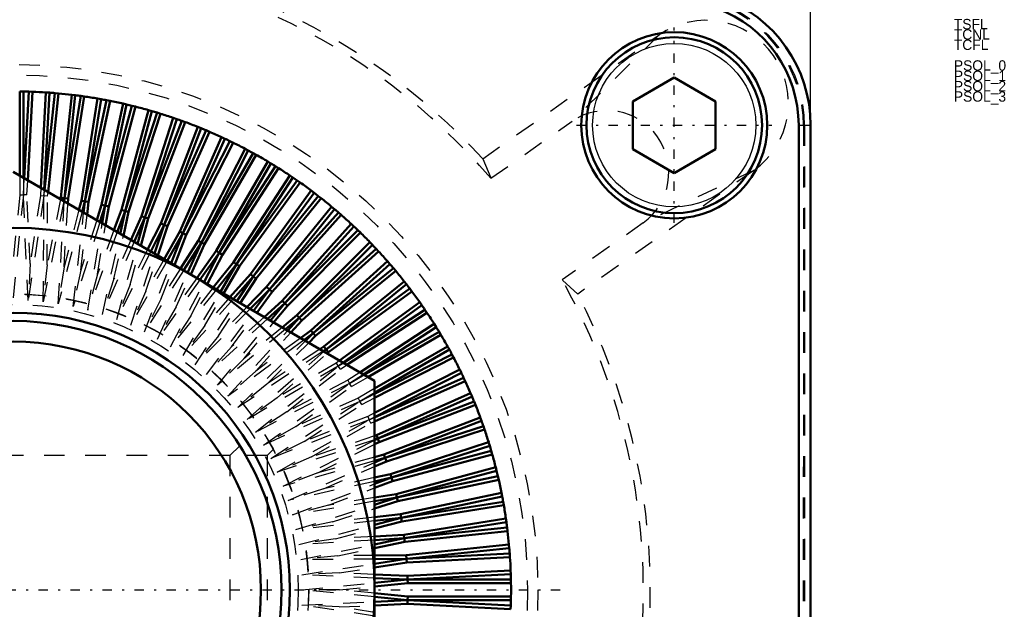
# Model space of a CAD drawing. Header units: millimetres. Extents: x -2 to 1116, y 0 to 312.
# Tile 12 of 13: x 1068 to 1116, y 237 to 265. Entities that reach past the tile are written whole.
import ezdxf

# ---------------------------------------------------------------- set-up
doc = ezdxf.new("R2010")
doc.units = ezdxf.units.MM
doc.linetypes.add('Center', pattern=[1.5, 0.45, -0.5, 0.05, -0.5])
doc.linetypes.add('Dashed', pattern=[2, 1, -1])
for name, color, linetype, lineweight in [('am_0', 7, 'Continuous', 50), ('am_12', 3, 'Continuous', 25), ('am_3', 6, 'Dashed', 25), ('am_6', 2, 'Continuous', 35), ('am_7', 7, 'Center', 25), ('am_8', 3, 'Continuous', 25)]:
    doc.layers.add(name, color=color, linetype=linetype, lineweight=lineweight)
doc.dimstyles.new('ISO-25', dxfattribs={"dimtxt": 2.5, "dimasz": 2.5, "dimexe": 1.25, "dimexo": 0.625, "dimtad": 1, "dimtxsty": 'Standard', "dimcen": 2.5, "dimadec": 0, "dimazin": 0, "dimtfac": 1, "dimtmove": 0, "dimatfit": 3, "dimfxl": 1, "dimarcsym": 0})

# ---------------------------------------------------------------- blocks, each defined once
blk = doc.blocks.new('5_ID1012G5A406100000L5000T_0_in_ID10K_12_G4A_40_610_0000L50_0__1000')
at = {"layer": 'am_3'}
for p, q in [((1055.57, 243.97), (1055.286, 244.254)), ((1057.37, 243.97), (1055.57, 243.97)), ((1055.57, 243.97), (1055.57, 230.97)), ((1080.17, 243.97), (1078.37, 243.97)), ((1080.454, 244.254), (1080.17, 243.97)), ((1080.17, 243.97), (1080.17, 230.97)), ((1053.571, 237.615), (1053.572, 237.217)), ((1055.283, 230.683), (1055.57, 230.97)), ((1055.57, 230.97), (1057.37, 230.97)), ((1078.37, 230.97), (1080.17, 230.97)), ((1080.17, 230.97), (1080.455, 230.685))]:
    blk.add_line(p, q, dxfattribs=at)
for points in [[(1055.283, 244.257), (1055.269, 244.231), (1055.202, 244.105), (1055.085, 243.876), (1054.925, 243.547), (1054.731, 243.115), (1054.731, 243.114)], [(1055.252, 230.74), (1055.253, 230.738), (1055.283, 230.683), (1055.283, 230.683)]]:
    blk.add_lwpolyline(points, dxfattribs=at)
for radius in [14.3, 13.8]:
    blk.add_circle((1067.87, 237.47), radius, dxfattribs=at)
at = {"layer": 'am_6'}
for tag, p, flags in [('NB', (1087.17, 251.77), 8), ('NN', (1087.17, 251.27), 8), ('NT', (1087.17, 250.77), 8), ('NBSYN', (1087.17, 250.27), 8), ('LINA', (1087.17, 249.77), 8), ('CATALOG', (1087.17, 249.27), 8), ('MODEL', (1087.17, 248.77), 8), ('IV', (1087.17, 248.27), 8), ('MAST', (1087.17, 247.77), 8), ('GR', (1087.17, 247.27), 8), ('STROKE', (1087.17, 246.77), 8), ('POS', (1087.17, 246.27), 8), ('FC', (1087.17, 245.77), 8), ('RC', (1087.17, 245.27), 8), ('POORC', (1087.17, 244.77), 8), ('PF', (1087.17, 244.27), 8), ('LS', (1087.17, 243.77), 8), ('IL', (1087.17, 243.27), 8), ('OPTION', (1087.17, 242.77), 8), ('CL', (1087.17, 242.27), 8), ('TEXT', (1087.17, 241.77), 8), ('PSOL_0', (1087.17, 240.77), 9), ('PSOL_1', (1087.17, 240.27), 9), ('PSOL_2', (1087.17, 239.77), 9), ('PSOL_3', (1087.17, 239.27), 9)]:
    blk.add_attdef(tag, p, '', height=0.5, dxfattribs=dict(at, flags=flags))
blk = doc.blocks.new('6_ID1012G5A406100000L5000T_0_in_ID10K_12_G4A_40_610_0000L50_0__1000')
at = {"layer": 'am_0'}
for p, q in [((1097.87, 261.085), (1099.87, 262.239)), ((1099.87, 262.239), (1101.87, 261.085)), ((1068.37, 261.565), (1068.194, 261.568)), ((1068.194, 261.568), (1068.194, 257.49)), ((1068.37, 261.565), (1068.37, 257.389)), ((1068.412, 257.364), (1068.632, 261.558)), ((1068.583, 257.265), (1068.808, 261.552)), ((1068.808, 261.552), (1068.632, 261.558)), ((1069.454, 261.518), (1069.213, 256.902)), ((1069.63, 261.506), (1069.384, 256.803)), ((1069.398, 256.795), (1069.891, 261.485)), ((1069.63, 261.506), (1069.454, 261.518)), ((1069.566, 256.698), (1070.067, 261.47)), ((1070.067, 261.47), (1069.891, 261.485)), ((1070.711, 261.402), (1070.189, 256.434)), ((1070.886, 261.381), (1070.363, 256.407)), ((1070.363, 256.407), (1071.145, 261.346)), ((1070.539, 256.388), (1071.32, 261.322)), ((1070.886, 261.381), (1070.711, 261.402)), ((1071.32, 261.322), (1071.145, 261.346)), ((1071.959, 261.221), (1071.178, 256.287)), ((1072.133, 261.19), (1071.351, 256.251)), ((1071.351, 256.251), (1072.391, 261.142)), ((1072.133, 261.19), (1071.959, 261.221)), ((1072.564, 261.109), (1072.391, 261.142)), ((1071.525, 256.223), (1072.564, 261.109)), ((1073.197, 260.974), (1072.158, 256.088)), ((1073.369, 260.934), (1072.329, 256.043)), ((1072.329, 256.043), (1073.623, 260.873)), ((1072.502, 256.006), (1073.794, 260.83)), ((1074.42, 260.663), (1073.127, 255.838)), ((1073.369, 260.934), (1073.197, 260.974)), ((1073.794, 260.83), (1073.623, 260.873)), ((1074.589, 260.614), (1074.42, 260.663)), ((1097.87, 258.775), (1097.87, 261.085)), ((1101.87, 261.085), (1101.87, 258.775)), ((1074.589, 260.614), (1073.295, 255.784)), ((1073.295, 255.784), (1074.84, 260.54)), ((1073.465, 255.738), (1075.009, 260.488)), ((1075.624, 260.288), (1074.081, 255.538)), ((1075.791, 260.231), (1074.246, 255.475)), ((1075.009, 260.488), (1074.84, 260.54)), ((1075.791, 260.231), (1075.624, 260.288)), ((1074.246, 255.475), (1076.038, 260.144)), ((1074.414, 255.42), (1076.204, 260.083)), ((1076.808, 259.851), (1075.018, 255.188)), ((1076.972, 259.785), (1075.18, 255.117)), ((1075.18, 255.117), (1077.213, 259.685)), ((1076.204, 260.083), (1076.038, 260.144)), ((1076.972, 259.785), (1076.808, 259.851)), ((1077.376, 259.616), (1077.213, 259.685)), ((1105.89, 259.93), (1105.89, 162.97)), ((1106.47, 259.93), (1106.47, 162.97)), ((1075.344, 255.053), (1077.376, 259.616)), ((1077.967, 259.353), (1075.936, 254.79)), ((1078.127, 259.278), (1076.093, 254.71)), ((1078.127, 259.278), (1077.967, 259.353)), ((1076.093, 254.71), (1078.363, 259.166)), ((1076.254, 254.638), (1078.522, 259.088)), ((1079.099, 258.794), (1076.831, 254.344)), ((1078.522, 259.088), (1078.363, 259.166)), ((1079.254, 258.712), (1079.099, 258.794)), ((1099.87, 257.621), (1097.87, 258.775)), ((1101.87, 258.775), (1099.87, 257.621)), ((1079.254, 258.712), (1076.984, 254.256)), ((1076.984, 254.256), (1079.484, 258.587)), ((1077.141, 254.175), (1079.639, 258.501)), ((1079.639, 258.501), (1079.484, 258.587)), ((1080.199, 258.177), (1077.702, 253.852)), ((1080.35, 258.087), (1077.85, 253.756)), ((1077.85, 253.756), (1080.574, 257.95)), ((1078.003, 253.667), (1080.723, 257.856)), ((1080.35, 258.087), (1080.199, 258.177)), ((1080.723, 257.856), (1080.574, 257.95)), ((1067.87, 257.677), (1085.37, 247.574)), ((1081.266, 257.504), (1078.546, 253.315)), ((1081.412, 257.405), (1078.689, 253.211)), ((1081.412, 257.405), (1081.266, 257.504)), ((1078.689, 253.211), (1081.628, 257.257)), ((1078.837, 253.115), (1081.772, 257.156)), ((1081.772, 257.156), (1081.628, 257.257)), ((1070.189, 256.434), (1070.171, 256.349)), ((1070.189, 256.434), (1070.363, 256.407)), ((1070.363, 256.407), (1070.332, 256.256)), ((1070.353, 256.243), (1070.363, 256.407)), ((1070.539, 256.388), (1070.363, 256.407)), ((1070.524, 256.145), (1070.539, 256.388)), ((1082.296, 256.775), (1079.36, 252.734)), ((1082.437, 256.669), (1079.498, 252.624)), ((1079.498, 252.624), (1082.645, 256.51)), ((1079.64, 252.519), (1082.784, 256.401)), ((1082.437, 256.669), (1082.296, 256.775)), ((1082.784, 256.401), (1082.645, 256.51)), ((1071.178, 256.287), (1071.06, 255.835)), ((1071.178, 256.287), (1071.351, 256.251)), ((1071.351, 256.251), (1071.219, 255.744)), ((1071.289, 255.703), (1071.351, 256.251)), ((1071.525, 256.223), (1071.351, 256.251)), ((1071.456, 255.607), (1071.525, 256.223)), ((1072.158, 256.088), (1071.92, 255.339)), ((1072.329, 256.043), (1072.077, 255.248)), ((1072.158, 256.088), (1072.329, 256.043)), ((1072.187, 255.185), (1072.329, 256.043)), ((1072.502, 256.006), (1072.329, 256.043)), ((1072.35, 255.091), (1072.502, 256.006)), ((1083.287, 255.994), (1080.143, 252.112)), ((1083.422, 255.881), (1080.275, 251.994)), ((1083.422, 255.881), (1083.287, 255.994)), ((1073.127, 255.838), (1072.757, 254.856)), ((1073.295, 255.784), (1072.912, 254.766)), ((1073.053, 254.685), (1073.295, 255.784)), ((1073.127, 255.838), (1073.295, 255.784)), ((1073.213, 254.592), (1073.465, 255.738)), ((1073.465, 255.738), (1073.295, 255.784)), ((1074.081, 255.538), (1073.576, 254.383)), ((1074.246, 255.475), (1073.73, 254.294)), ((1073.895, 254.199), (1074.246, 255.475)), ((1074.052, 254.108), (1074.414, 255.42)), ((1074.081, 255.538), (1074.246, 255.475)), ((1074.414, 255.42), (1074.246, 255.475)), ((1080.275, 251.994), (1083.621, 255.71)), ((1080.412, 251.883), (1083.754, 255.595)), ((1083.754, 255.595), (1083.621, 255.71)), ((1075.018, 255.188), (1074.382, 253.918)), ((1075.18, 255.117), (1074.535, 253.829)), ((1074.717, 253.724), (1075.18, 255.117)), ((1074.872, 253.634), (1075.344, 255.053)), ((1075.018, 255.188), (1075.18, 255.117)), ((1075.344, 255.053), (1075.18, 255.117)), ((1084.235, 255.162), (1080.893, 251.45)), ((1084.364, 255.041), (1081.018, 251.325)), ((1084.364, 255.041), (1084.235, 255.162)), ((1075.936, 254.79), (1075.179, 253.458)), ((1076.093, 254.71), (1075.331, 253.369)), ((1075.524, 253.258), (1076.093, 254.71)), ((1075.679, 253.169), (1076.254, 254.638)), ((1075.936, 254.79), (1076.093, 254.71)), ((1076.254, 254.638), (1076.093, 254.71)), ((1081.018, 251.325), (1084.554, 254.861)), ((1081.149, 251.207), (1084.681, 254.739)), ((1084.681, 254.739), (1084.554, 254.861)), ((1076.831, 254.344), (1075.971, 253)), ((1076.984, 254.256), (1076.119, 252.904)), ((1076.321, 252.794), (1076.984, 254.256)), ((1076.476, 252.709), (1077.141, 254.175)), ((1076.831, 254.344), (1076.984, 254.256)), ((1077.141, 254.175), (1076.984, 254.256)), ((1085.139, 254.281), (1081.607, 250.749)), ((1085.261, 254.154), (1081.725, 250.618)), ((1081.725, 250.618), (1085.441, 253.964)), ((1085.261, 254.154), (1085.139, 254.281)), ((1085.562, 253.835), (1085.441, 253.964)), ((1077.702, 253.852), (1076.764, 252.542)), ((1077.85, 253.756), (1076.916, 252.451)), ((1077.112, 252.331), (1077.85, 253.756)), ((1077.269, 252.251), (1078.003, 253.667)), ((1077.702, 253.852), (1077.85, 253.756)), ((1078.003, 253.667), (1077.85, 253.756)), ((1081.85, 250.493), (1085.562, 253.835)), ((1078.546, 253.315), (1077.561, 252.082)), ((1078.689, 253.211), (1077.716, 251.993)), ((1077.909, 251.881), (1078.689, 253.211)), ((1078.061, 251.793), (1078.837, 253.115)), ((1078.546, 253.315), (1078.689, 253.211)), ((1078.837, 253.115), (1078.689, 253.211)), ((1085.995, 253.354), (1082.283, 250.012)), ((1086.11, 253.221), (1082.394, 249.875)), ((1082.394, 249.875), (1086.281, 253.022)), ((1086.11, 253.221), (1085.995, 253.354)), ((1086.394, 252.887), (1086.281, 253.022)), ((1079.36, 252.734), (1078.368, 251.616)), ((1079.498, 252.624), (1078.523, 251.526)), ((1078.705, 251.421), (1079.498, 252.624)), ((1079.36, 252.734), (1079.498, 252.624)), ((1079.64, 252.519), (1079.498, 252.624)), ((1082.512, 249.743), (1086.394, 252.887)), ((1078.858, 251.333), (1079.64, 252.519)), ((1080.143, 252.112), (1079.188, 251.143)), ((1080.143, 252.112), (1080.275, 251.994)), ((1086.801, 252.384), (1082.919, 249.24)), ((1086.91, 252.245), (1083.024, 249.098)), ((1086.91, 252.245), (1086.801, 252.384)), ((1080.275, 251.994), (1079.345, 251.052)), ((1079.51, 250.957), (1080.275, 251.994)), ((1079.664, 250.868), (1080.412, 251.883)), ((1080.412, 251.883), (1080.275, 251.994)), ((1083.024, 249.098), (1087.069, 252.037)), ((1083.134, 248.96), (1087.175, 251.896)), ((1087.175, 251.896), (1087.069, 252.037)), ((1080.893, 251.45), (1080.027, 250.659)), ((1081.018, 251.325), (1080.187, 250.566)), ((1080.328, 250.485), (1081.018, 251.325)), ((1080.483, 250.395), (1081.149, 251.207)), ((1080.893, 251.45), (1081.018, 251.325)), ((1081.149, 251.207), (1081.018, 251.325)), ((1087.556, 251.372), (1083.674, 248.553)), ((1087.657, 251.228), (1083.842, 248.456)), ((1087.657, 251.228), (1087.556, 251.372)), ((1081.607, 250.749), (1080.89, 250.16)), ((1081.607, 250.749), (1081.725, 250.618)), ((1083.856, 248.448), (1087.805, 251.012)), ((1084.027, 248.349), (1087.904, 250.866)), ((1087.904, 250.866), (1087.805, 251.012)), ((1081.725, 250.618), (1081.053, 250.066)), ((1081.163, 250.002), (1081.725, 250.618)), ((1081.32, 249.912), (1081.85, 250.493)), ((1081.85, 250.493), (1081.725, 250.618)), ((1088.256, 250.323), (1084.657, 247.985)), ((1088.35, 250.174), (1084.828, 247.887)), ((1088.35, 250.174), (1088.256, 250.323)), ((1082.283, 250.012), (1081.784, 249.644)), ((1082.394, 249.875), (1081.951, 249.548)), ((1082.021, 249.507), (1082.394, 249.875)), ((1082.18, 249.416), (1082.512, 249.743)), ((1082.283, 250.012), (1082.394, 249.875)), ((1082.512, 249.743), (1082.394, 249.875)), ((1084.87, 247.862), (1088.487, 249.95)), ((1085.046, 247.76), (1088.577, 249.799)), ((1088.577, 249.799), (1088.487, 249.95)), ((1082.919, 249.24), (1082.716, 249.106)), ((1082.919, 249.24), (1083.024, 249.098)), ((1088.901, 249.239), (1085.37, 247.2)), ((1088.987, 249.084), (1088.901, 249.239)), ((1083.024, 249.098), (1082.887, 249.007)), ((1082.908, 248.995), (1083.024, 249.098)), ((1083.134, 248.96), (1083.024, 249.098)), ((1083.069, 248.902), (1083.134, 248.96)), ((1088.987, 249.084), (1085.37, 246.996)), ((1085.37, 246.948), (1089.112, 248.854)), ((1089.194, 248.699), (1089.112, 248.854)), ((1085.37, 246.75), (1089.194, 248.699)), ((1089.488, 248.122), (1085.37, 246.023)), ((1089.566, 247.963), (1085.37, 245.826)), ((1089.566, 247.963), (1089.488, 248.122)), ((1085.37, 245.809), (1089.678, 247.727)), ((1085.37, 247.574), (1085.37, 227.366)), ((1085.37, 245.616), (1089.753, 247.567)), ((1089.753, 247.567), (1089.678, 247.727)), ((1090.016, 246.976), (1085.453, 244.944)), ((1090.085, 246.813), (1090.016, 246.976)), ((1090.085, 246.813), (1085.517, 244.78)), ((1085.517, 244.78), (1090.185, 246.572)), ((1085.588, 244.618), (1090.251, 246.408)), ((1090.251, 246.408), (1090.185, 246.572)), ((1090.483, 245.804), (1085.82, 244.014)), ((1090.544, 245.638), (1085.875, 243.846)), ((1085.875, 243.846), (1090.631, 245.391)), ((1090.544, 245.638), (1090.483, 245.804)), ((1090.688, 245.224), (1090.631, 245.391)), ((1085.453, 244.944), (1085.37, 244.917)), ((1085.453, 244.944), (1085.517, 244.78)), ((1085.938, 243.681), (1090.688, 245.224)), ((1085.517, 244.78), (1085.37, 244.731)), ((1085.37, 244.706), (1085.517, 244.78)), ((1085.37, 244.509), (1085.588, 244.618)), ((1085.588, 244.618), (1085.517, 244.78)), ((1090.888, 244.609), (1086.138, 243.065)), ((1090.94, 244.44), (1086.184, 242.895)), ((1090.94, 244.44), (1090.888, 244.609)), ((1085.82, 244.014), (1085.37, 243.89)), ((1085.82, 244.014), (1085.875, 243.846)), ((1086.184, 242.895), (1091.014, 244.189)), ((1086.238, 242.727), (1091.063, 244.02)), ((1091.063, 244.02), (1091.014, 244.189)), ((1085.875, 243.846), (1085.37, 243.707)), ((1085.37, 243.625), (1085.875, 243.846)), ((1085.37, 243.433), (1085.938, 243.681)), ((1085.938, 243.681), (1085.875, 243.846)), ((1086.138, 243.065), (1085.37, 242.897)), ((1086.138, 243.065), (1086.184, 242.895)), ((1091.23, 243.394), (1086.406, 242.102)), ((1091.273, 243.223), (1086.443, 241.929)), ((1091.273, 243.223), (1091.23, 243.394)), ((1085.37, 242.589), (1086.184, 242.895)), ((1086.184, 242.895), (1085.37, 242.716)), ((1085.37, 242.4), (1086.238, 242.727)), ((1086.238, 242.727), (1086.184, 242.895)), ((1086.443, 241.929), (1091.334, 242.969)), ((1086.488, 241.758), (1091.374, 242.797)), ((1091.374, 242.797), (1091.334, 242.969)), ((1086.406, 242.102), (1085.37, 241.93)), ((1086.406, 242.102), (1086.443, 241.929)), ((1091.509, 242.164), (1086.623, 241.125)), ((1091.542, 241.991), (1091.509, 242.164)), ((1086.443, 241.929), (1085.37, 241.751)), ((1085.37, 241.588), (1086.443, 241.929)), ((1085.37, 241.403), (1086.488, 241.758)), ((1086.488, 241.758), (1086.443, 241.929)), ((1091.542, 241.991), (1086.651, 240.951)), ((1086.651, 240.951), (1091.59, 241.733)), ((1091.621, 241.559), (1091.59, 241.733)), ((1086.623, 241.125), (1085.37, 240.985)), ((1086.623, 241.125), (1086.651, 240.951)), ((1086.687, 240.778), (1091.621, 241.559)), ((1085.37, 240.617), (1086.651, 240.951)), ((1086.651, 240.951), (1085.37, 240.807)), ((1085.37, 240.435), (1086.687, 240.778)), ((1086.687, 240.778), (1086.651, 240.951)), ((1091.722, 240.92), (1086.788, 240.139)), ((1091.746, 240.745), (1086.807, 239.963)), ((1091.746, 240.745), (1091.722, 240.92)), ((1086.807, 239.963), (1091.781, 240.486)), ((1086.834, 239.789), (1091.802, 240.311)), ((1091.802, 240.311), (1091.781, 240.486)), ((1086.788, 240.139), (1085.37, 240.055)), ((1085.37, 239.668), (1086.807, 239.963)), ((1086.807, 239.963), (1085.37, 239.878)), ((1085.37, 239.488), (1086.834, 239.789)), ((1086.788, 240.139), (1086.807, 239.963)), ((1086.834, 239.789), (1086.807, 239.963)), ((1091.87, 239.667), (1086.902, 239.145)), ((1091.885, 239.491), (1086.912, 238.969)), ((1086.912, 238.969), (1091.906, 239.23)), ((1091.885, 239.491), (1091.87, 239.667)), ((1091.918, 239.054), (1091.906, 239.23)), ((1086.902, 239.145), (1085.37, 239.134)), ((1086.912, 238.969), (1085.37, 238.958)), ((1085.37, 238.735), (1086.912, 238.969)), ((1085.37, 238.557), (1086.93, 238.793)), ((1086.902, 239.145), (1086.912, 238.969)), ((1086.93, 238.793), (1086.912, 238.969)), ((1086.93, 238.793), (1091.918, 239.054)), ((1091.952, 238.408), (1086.964, 238.147)), ((1091.958, 238.232), (1091.952, 238.408)), ((1086.964, 237.97), (1085.361, 238.043)), ((1085.367, 237.813), (1086.964, 237.97)), ((1086.964, 238.147), (1085.37, 238.219)), ((1085.37, 237.636), (1086.973, 237.794)), ((1091.958, 238.232), (1086.964, 237.97)), ((1086.964, 238.147), (1086.964, 237.97)), ((1086.964, 237.97), (1091.965, 237.97)), ((1086.973, 237.794), (1086.964, 237.97)), ((1086.973, 237.794), (1091.968, 237.794)), ((1091.968, 237.794), (1091.965, 237.97)), ((1086.973, 237.146), (1085.37, 237.304)), ((1085.361, 236.897), (1086.964, 236.97)), ((1086.964, 236.97), (1085.367, 237.127)), ((1086.973, 237.146), (1086.964, 236.97)), ((1086.964, 236.793), (1086.964, 236.97)), ((1091.965, 236.97), (1086.964, 236.97)), ((1086.964, 236.97), (1091.958, 236.708)), ((1091.968, 237.146), (1086.973, 237.146)), ((1091.965, 236.97), (1091.968, 237.146)), ((1085.37, 236.721), (1086.964, 236.793)), ((1086.964, 236.793), (1091.952, 236.532)), ((1091.952, 236.532), (1091.958, 236.708))]:
    blk.add_line(p, q, dxfattribs=at)
for centre, radius in [((1099.87, 259.93), 4.5), ((1099.87, 259.93), 4.25), ((1067.87, 237.47), 17.5), ((1067.87, 237.47), 13.4), ((1067.87, 237.47), 13), ((1067.87, 237.47), 12)]:
    blk.add_circle(centre, radius, dxfattribs=at)
for centre, radius, start, end in [((1099.89, 259.93), 6.58, 360, 70.0945), ((1099.89, 259.93), 6, 0, 70.0945), ((1067.87, 237.47), 24.1, 88.1888, 88.8112), ((1067.87, 237.47), 24.1, 86.2305, 87.7695), ((1067.87, 237.47), 24.1, 85.1888, 85.8112), ((1067.87, 237.47), 24.1, 83.2305, 84.7695), ((1067.87, 237.47), 24.1, 82.1888, 82.8112), ((1067.87, 237.47), 24.1, 80.2305, 81.7695), ((1067.87, 237.47), 24.1, 79.1888, 79.8112), ((1067.87, 237.47), 24.1, 77.2305, 78.7695), ((1067.87, 237.47), 24.1, 76.1888, 76.8112), ((1067.87, 237.47), 24.1, 74.2305, 75.7695), ((1067.87, 237.47), 24.1, 73.1888, 73.8112), ((1067.87, 237.47), 24.1, 71.2305, 72.7695), ((1067.87, 237.47), 24.1, 70.1888, 70.8112), ((1067.87, 237.47), 24.1, 68.2305, 69.7695), ((1067.87, 237.47), 24.1, 67.1888, 67.8112), ((1067.87, 237.47), 24.1, 65.2305, 66.7695), ((1067.87, 237.47), 24.1, 64.1888, 64.8112), ((1067.87, 237.47), 24.1, 62.2305, 63.7695), ((1067.87, 237.47), 24.1, 61.1888, 61.8112), ((1067.87, 237.47), 24.1, 59.2305, 60.7695), ((1067.87, 237.47), 24.1, 58.1888, 58.8112), ((1067.87, 237.47), 24.1, 56.2305, 57.7695), ((1067.87, 237.47), 24.1, 55.1888, 55.8112), ((1067.87, 237.47), 24.1, 53.2305, 54.7695), ((1067.87, 237.47), 24.1, 52.1888, 52.8112), ((1067.87, 237.47), 24.1, 50.2305, 51.7695), ((1067.87, 237.47), 24.1, 49.1888, 49.8112), ((1067.87, 237.47), 24.1, 47.2305, 48.7695), ((1067.87, 237.47), 24.1, 46.1888, 46.8112), ((1067.87, 237.47), 24.1, 44.2305, 45.7695), ((1067.87, 237.47), 24.1, 43.1888, 43.8112), ((1067.87, 237.47), 24.1, 41.2305, 42.7695), ((1067.87, 237.47), 24.1, 40.1888, 40.8112), ((1067.87, 237.47), 24.1, 38.2305, 39.7695), ((1067.87, 237.47), 24.1, 37.1888, 37.8112), ((1067.87, 237.47), 24.1, 35.2305, 36.7695), ((1067.87, 237.47), 24.1, 34.1888, 34.8112), ((1067.87, 237.47), 24.1, 32.2305, 33.7695), ((1067.87, 237.47), 24.1, 31.1888, 31.8112), ((1067.87, 237.47), 24.1, 29.2305, 30.7695), ((1067.87, 237.47), 24.1, 28.1888, 28.8112), ((1067.87, 237.47), 24.1, 26.2305, 27.7695), ((1067.87, 237.47), 24.1, 25.1888, 25.8112), ((1067.87, 237.47), 24.1, 23.2305, 24.7695), ((1067.87, 237.47), 24.1, 22.1888, 22.8112), ((1067.87, 237.47), 24.1, 20.2305, 21.7695), ((1067.87, 237.47), 24.1, 19.1888, 19.8112), ((1067.87, 237.47), 24.1, 17.2305, 18.7695), ((1067.87, 237.47), 24.1, 16.1888, 16.8112), ((1067.87, 237.47), 24.1, 14.2305, 15.7695), ((1067.87, 237.47), 24.1, 13.1888, 13.8112), ((1067.87, 237.47), 24.1, 11.2305, 12.7695), ((1067.87, 237.47), 24.1, 10.1888, 10.8112), ((1067.87, 237.47), 24.1, 8.2305, 9.7695), ((1067.87, 237.47), 24.1, 7.1888, 7.8112), ((1067.87, 237.47), 24.1, 5.2305, 6.7695), ((1067.87, 237.47), 24.1, 4.1888, 4.8112), ((1067.87, 237.47), 24.1, 2.2305, 3.7695), ((1067.87, 237.47), 24.1, 1.1888, 1.8112), ((1067.87, 237.47), 24.1, 359.2305, 0.7695), ((1067.87, 237.47), 24.1, 358.1888, 358.8112)]:
    blk.add_arc(centre, radius, start, end, dxfattribs=at)
at = {"layer": 'am_12'}
blk.add_line((1105.89, 259.93), (1106.47, 259.93), dxfattribs=at)
blk.add_circle((1099.87, 259.93), 3.95, dxfattribs=at)
at = {"layer": 'am_3'}
for p, q in [((1090.599, 258.312), (1099.134, 264.302)), ((1099.134, 264.302), (1094.924, 260.125)), ((1090.995, 257.367), (1094.924, 260.125)), ((1105.901, 259.93), (1105.901, 162.97)), ((1105.92, 215.01), (1105.92, 259.93)), ((1106.12, 259.928), (1106.095, 162.96)), ((1106.175, 259.93), (1106.175, 215.01)), ((1090.599, 258.312), (1090.995, 257.367)), ((1068.194, 257.49), (1068.194, 256.573)), ((1068.37, 257.389), (1068.37, 256.564)), ((1068.37, 256.564), (1068.412, 257.364)), ((1103.718, 257.746), (1095.196, 251.764)), ((1103.718, 257.746), (1098.371, 255.215)), ((1068.547, 256.564), (1068.583, 257.265)), ((1069.213, 256.902), (1069.193, 256.53)), ((1068.194, 256.573), (1067.87, 253.275)), ((1068.37, 256.564), (1067.87, 251.47)), ((1068.194, 256.573), (1068.37, 256.564)), ((1068.603, 251.451), (1068.37, 256.564)), ((1068.547, 256.564), (1068.37, 256.564)), ((1068.697, 253.253), (1068.547, 256.564)), ((1069.369, 256.512), (1068.603, 251.451)), ((1069.193, 256.53), (1068.697, 253.253)), ((1069.193, 256.53), (1069.369, 256.512)), ((1069.333, 251.393), (1069.369, 256.512)), ((1069.384, 256.803), (1069.369, 256.512)), ((1069.369, 256.512), (1069.398, 256.795)), ((1069.545, 256.502), (1069.369, 256.512)), ((1069.522, 253.189), (1069.545, 256.502)), ((1070.171, 256.349), (1069.522, 253.189)), ((1069.545, 256.502), (1069.566, 256.698)), ((1070.332, 256.256), (1069.333, 251.393)), ((1070.06, 251.298), (1070.353, 256.243)), ((1070.342, 253.081), (1070.524, 256.145)), ((1071.219, 255.744), (1070.06, 251.298)), ((1071.06, 255.835), (1070.342, 253.081)), ((1070.781, 251.164), (1071.289, 255.703)), ((1071.156, 252.93), (1071.456, 255.607)), ((1072.077, 255.248), (1070.781, 251.164)), ((1071.92, 255.339), (1071.156, 252.93)), ((1071.493, 250.993), (1072.187, 255.185)), ((1071.961, 252.737), (1072.35, 255.091)), ((1098.371, 255.215), (1094.442, 252.456)), ((1072.912, 254.766), (1071.493, 250.993)), ((1072.757, 254.856), (1071.961, 252.737)), ((1072.196, 250.785), (1073.053, 254.685)), ((1072.754, 252.502), (1073.213, 254.592)), ((1073.73, 254.294), (1072.196, 250.785)), ((1073.576, 254.383), (1072.754, 252.502)), ((1072.887, 250.54), (1073.895, 254.199)), ((1073.534, 252.225), (1074.052, 254.108)), ((1074.535, 253.829), (1072.887, 250.54)), ((1074.382, 253.918), (1073.534, 252.225)), ((1073.564, 250.26), (1074.717, 253.724)), ((1074.299, 251.909), (1074.872, 253.634)), ((1068.697, 253.253), (1068.603, 251.451)), ((1069.522, 253.189), (1069.333, 251.393)), ((1070.342, 253.081), (1070.06, 251.298)), ((1075.331, 253.369), (1073.564, 250.26)), ((1074.226, 249.944), (1075.524, 253.258)), ((1075.179, 253.458), (1074.299, 251.909)), ((1075.045, 251.552), (1075.679, 253.169)), ((1071.156, 252.93), (1070.781, 251.164)), ((1071.961, 252.737), (1071.493, 250.993)), ((1076.119, 252.904), (1074.226, 249.944)), ((1074.87, 249.594), (1076.321, 252.794)), ((1075.971, 253), (1075.045, 251.552)), ((1075.773, 251.158), (1076.476, 252.709)), ((1076.764, 252.542), (1075.773, 251.158)), ((1072.754, 252.502), (1072.196, 250.785)), ((1073.534, 252.225), (1072.887, 250.54)), ((1076.916, 252.451), (1074.87, 249.594)), ((1075.495, 249.211), (1077.112, 252.331)), ((1076.478, 250.725), (1077.269, 252.251)), ((1077.561, 252.082), (1076.478, 250.725)), ((1095.196, 251.764), (1094.442, 252.456)), ((1074.299, 251.909), (1073.564, 250.26)), ((1077.716, 251.993), (1075.495, 249.211)), ((1076.099, 248.796), (1077.909, 251.881)), ((1077.16, 250.257), (1078.061, 251.793)), ((1078.368, 251.616), (1077.16, 250.257)), ((1075.045, 251.552), (1074.226, 249.944)), ((1075.773, 251.158), (1074.87, 249.594)), ((1078.523, 251.526), (1076.099, 248.796)), ((1076.68, 248.35), (1078.705, 251.421)), ((1077.816, 249.753), (1078.858, 251.333)), ((1079.188, 251.143), (1077.816, 249.753)), ((1076.478, 250.725), (1075.495, 249.211)), ((1079.345, 251.052), (1076.68, 248.35)), ((1077.238, 247.874), (1079.51, 250.957)), ((1078.446, 249.215), (1079.664, 250.868)), ((1080.027, 250.659), (1078.446, 249.215)), ((1077.16, 250.257), (1076.099, 248.796)), ((1080.187, 250.566), (1077.238, 247.874)), ((1077.769, 247.369), (1080.328, 250.485)), ((1079.046, 248.646), (1080.483, 250.395)), ((1080.89, 250.16), (1079.046, 248.646)), ((1077.816, 249.753), (1076.68, 248.35)), ((1081.053, 250.066), (1077.769, 247.369)), ((1078.274, 246.838), (1081.163, 250.002)), ((1079.616, 248.046), (1081.32, 249.912)), ((1078.446, 249.215), (1077.238, 247.874)), ((1081.951, 249.548), (1078.274, 246.838)), ((1078.75, 246.28), (1082.021, 249.507)), ((1081.784, 249.644), (1079.616, 248.046)), ((1080.153, 247.416), (1082.18, 249.416)), ((1082.887, 249.007), (1078.75, 246.28)), ((1079.196, 245.699), (1082.908, 248.995)), ((1082.716, 249.106), (1080.153, 247.416)), ((1080.657, 246.76), (1083.069, 248.902)), ((1079.046, 248.646), (1077.769, 247.369)), ((1083.611, 248.289), (1079.196, 245.699)), ((1079.611, 245.095), (1083.611, 248.289)), ((1083.515, 248.437), (1080.657, 246.76)), ((1083.674, 248.553), (1083.515, 248.437)), ((1083.515, 248.437), (1083.611, 248.289)), ((1083.842, 248.456), (1083.611, 248.289)), ((1083.611, 248.289), (1083.856, 248.448)), ((1083.715, 248.146), (1083.611, 248.289)), ((1083.715, 248.146), (1084.027, 248.349)), ((1079.616, 248.046), (1078.274, 246.838)), ((1081.125, 246.078), (1083.715, 248.146)), ((1084.657, 247.985), (1084.067, 247.603)), ((1084.828, 247.887), (1084.156, 247.45)), ((1084.156, 247.45), (1084.87, 247.862)), ((1080.153, 247.416), (1078.75, 246.28)), ((1084.156, 247.45), (1079.611, 245.095)), ((1079.994, 244.47), (1084.156, 247.45)), ((1084.067, 247.603), (1081.125, 246.078)), ((1081.558, 245.373), (1084.252, 247.302)), ((1084.067, 247.603), (1084.156, 247.45)), ((1084.252, 247.302), (1084.156, 247.45)), ((1084.252, 247.302), (1085.046, 247.76)), ((1085.37, 247.2), (1084.575, 246.741)), ((1085.37, 246.996), (1084.656, 246.584)), ((1084.656, 246.584), (1085.37, 246.948)), ((1080.657, 246.76), (1079.196, 245.699)), ((1084.656, 246.584), (1079.994, 244.47)), ((1080.344, 243.826), (1084.656, 246.584)), ((1084.575, 246.741), (1081.558, 245.373)), ((1081.952, 244.645), (1084.744, 246.431)), ((1084.575, 246.741), (1084.656, 246.584)), ((1084.744, 246.431), (1084.656, 246.584)), ((1084.744, 246.431), (1085.37, 246.75)), ((1081.125, 246.078), (1079.611, 245.095)), ((1085.37, 246.023), (1085.038, 245.854)), ((1085.11, 245.693), (1080.344, 243.826)), ((1080.66, 243.164), (1085.11, 245.693)), ((1085.038, 245.854), (1081.952, 244.645)), ((1082.309, 243.899), (1085.19, 245.536)), ((1085.038, 245.854), (1085.11, 245.693)), ((1085.37, 245.826), (1085.11, 245.693)), ((1085.11, 245.693), (1085.37, 245.809)), ((1085.19, 245.536), (1085.11, 245.693)), ((1085.19, 245.536), (1085.37, 245.616)), ((1081.558, 245.373), (1079.994, 244.47)), ((1085.37, 244.917), (1082.309, 243.899)), ((1078.84, 244.44), (1078.37, 243.97)), ((1081.952, 244.645), (1080.344, 243.826)), ((1085.37, 244.731), (1080.66, 243.164)), ((1080.94, 242.487), (1085.37, 244.706)), ((1082.625, 243.134), (1085.37, 244.509)), ((1078.37, 243.97), (1057.37, 243.97)), ((1078.37, 243.97), (1078.37, 230.97)), ((1082.309, 243.899), (1080.66, 243.164)), ((1085.37, 243.707), (1080.94, 242.487)), ((1081.185, 241.796), (1085.37, 243.625)), ((1085.37, 243.89), (1082.625, 243.134)), ((1082.625, 243.134), (1080.94, 242.487)), ((1082.902, 242.354), (1085.37, 243.433)), ((1085.37, 242.716), (1081.185, 241.796)), ((1081.393, 241.093), (1085.37, 242.589)), ((1085.37, 242.897), (1082.902, 242.354)), ((1082.902, 242.354), (1081.185, 241.796)), ((1083.137, 241.561), (1085.37, 242.4)), ((1085.37, 241.751), (1081.393, 241.093)), ((1081.564, 240.381), (1085.37, 241.588)), ((1085.37, 241.93), (1083.137, 241.561)), ((1083.137, 241.561), (1081.393, 241.093)), ((1083.33, 240.756), (1085.37, 241.403)), ((1085.37, 240.807), (1081.564, 240.381)), ((1083.33, 240.756), (1081.564, 240.381)), ((1085.37, 240.985), (1083.33, 240.756)), ((1081.698, 239.66), (1085.37, 240.617)), ((1083.481, 239.942), (1085.37, 240.435)), ((1083.481, 239.942), (1081.698, 239.66)), ((1085.37, 239.878), (1081.698, 239.66)), ((1081.793, 238.933), (1085.37, 239.668)), ((1085.37, 240.055), (1083.481, 239.942)), ((1083.589, 239.122), (1085.37, 239.488)), ((1083.589, 239.122), (1081.793, 238.933)), ((1085.37, 238.958), (1081.793, 238.933)), ((1081.851, 238.203), (1085.37, 238.735)), ((1085.37, 239.134), (1083.589, 239.122)), ((1083.653, 238.297), (1081.851, 238.203)), ((1083.653, 238.297), (1085.37, 238.557)), ((1085.37, 238.219), (1083.653, 238.297)), ((1085.361, 238.043), (1081.851, 238.203)), ((1081.87, 237.47), (1085.367, 237.813)), ((1083.675, 237.47), (1081.87, 237.47)), ((1085.367, 237.127), (1081.87, 237.47)), ((1083.675, 237.47), (1085.37, 237.636)), ((1085.37, 237.304), (1083.675, 237.47)), ((1081.851, 236.737), (1085.361, 236.897)), ((1085.37, 236.205), (1081.851, 236.737)), ((1083.653, 236.643), (1081.851, 236.737)), ((1083.653, 236.643), (1085.37, 236.721)), ((1085.37, 236.383), (1083.653, 236.643))]:
    blk.add_line(p, q, dxfattribs=at)
for radius in [25.4, 24.9, 14.31]:
    blk.add_circle((1067.87, 237.47), radius, dxfattribs=at)
for centre, radius, start, end in [((1067.87, 237.47), 30.838, 42.5197, 137.4803), ((1067.87, 237.469), 30.507, 40.7098, 139.2902), ((1099.89, 259.93), 6.011, 0, 70.0945), ((1099.92, 259.93), 6, 360, 70.1714), ((1099.89, 259.93), 6.23, 359.9852, 70.1582), ((1099.865, 259.93), 6.31, 0, 70.1238), ((1101.395, 261.002), 4, 305.5073, 124.4157), ((1096.606, 257.641), 3, 306.0296, 124.111), ((1067.87, 237.47), 30.507, 330.5784, 29.4216), ((1067.871, 237.47), 30.838, 332.3856, 27.6144)]:
    blk.add_arc(centre, radius, start, end, dxfattribs=at)
at = {"layer": 'am_7'}
for p, q in [((1099.87, 255.205), (1099.87, 264.655)), ((1095.145, 259.93), (1104.595, 259.93)), ((1041.2, 237.47), (1094.54, 237.47))]:
    blk.add_line(p, q, dxfattribs=at)
at = {"layer": 'am_6'}
for tag, p, flags in [('NB', (1113.4, 276.07), 8), ('NN', (1113.4, 275.57), 8), ('NT', (1113.4, 275.07), 8), ('NBSYN', (1113.4, 274.57), 8), ('LINA', (1113.4, 274.07), 8), ('CATALOG', (1113.4, 273.57), 8), ('MODEL', (1113.4, 273.07), 8), ('IV', (1113.4, 272.57), 8), ('MAST', (1113.4, 272.07), 8), ('GR', (1113.4, 271.57), 8), ('STROKE', (1113.4, 271.07), 8), ('POS', (1113.4, 270.57), 8), ('FC', (1113.4, 270.07), 8), ('RC', (1113.4, 269.57), 8), ('POORC', (1113.4, 269.07), 8), ('PF', (1113.4, 268.57), 8), ('LS', (1113.4, 268.07), 8), ('IL', (1113.4, 267.57), 8), ('OPTION', (1113.4, 267.07), 8), ('CL', (1113.4, 266.57), 8), ('TEXT', (1113.4, 266.07), 8), ('PSOL_0', (1113.4, 265.07), 9), ('PSOL_1', (1113.4, 264.57), 9), ('PSOL_2', (1113.4, 264.07), 9), ('PSOL_3', (1113.4, 263.57), 9), ('PSOL_4', (1113.4, 263.07), 9)]:
    blk.add_attdef(tag, p, '', height=0.5, dxfattribs=dict(at, flags=flags))
blk = doc.blocks.new('*D16')
at = {"layer": 'am_8', "color": 0, "lineweight": -2}
for p, q in [((1029.27, 259.93), (1029.27, 288.07)), ((1034.603, 288.07), (1101.137, 288.07)), ((1106.47, 259.93), (1106.47, 288.07))]:
    blk.add_line(p, q, dxfattribs=at)
at = {"layer": 'am_8', "color": 0}
for points in [[(1034.603, 288.959), (1034.603, 287.181), (1029.27, 288.07)], [(1101.137, 287.181), (1101.137, 288.959), (1106.47, 288.07)]]:
    blk.add_solid(points, dxfattribs=at)
at = {"layer": 'Defpoints', "color": 0}
for p in [(1106.47, 284.07), (1029.27, 259.93), (1106.47, 259.93)]:
    blk.add_point(p, dxfattribs=at)
at = {"layer": 'am_8', "color": 0, "insert": (1067.87, 294.47), "char_height": 8, "attachment_point": 5}
blk.add_mtext('77.2', dxfattribs=at)

msp = doc.modelspace()

# ---------------------------------------------------------------- block references
for name in ['6_ID1012G5A406100000L5000T_0_in_ID10K_12_G4A_40_610_0000L50_0__1000', '5_ID1012G5A406100000L5000T_0_in_ID10K_12_G4A_40_610_0000L50_0__1000']:
    msp.add_blockref(name, (0, 0))

# ---------------------------------------------------------------- texts
at = {"layer": 'am_6'}
for tag, p, s, flags in [('TSFL', (1113.4, 264.57), '5.5', 8), ('TCNL', (1113.4, 264.07), '2', 8), ('TCFL', (1113.4, 263.57), '14', 8), ('PSOL_0', (1113.4, 262.57), '{$CADENAS_DATA/23d-libs/moteck/linear_actuator/id10k/id10k_asmtab.prj},254 {VTYP=3D},{STYP=ASSTAB},{NB=ID10K-12-G4A-40-610-0000L50(0)},{LINA=ID10K-12-G4A-40-610-0000L50},{NN=ID10K},{DATE=04.01.2023 05:37:32},{GEOMDATE=29.12.2022 03:29:02},{VERSION=},{LINE', 9), ('PSOL_1', (1113.4, 262.07), 'ID=10},{WBVAR=IV,GR,STROKE,POS,POORC,PF,LS,IL,CL},{WBNUMERIC=STROKE,POS}  {NB=ID10K-12-G4A-40-610-0000L50(0)},{LINA=ID10K-12-G4A-40-610-0000L50},{KT=DUMMY},{CNSORDERNO=ID10K-12-G4A-40-610-0000L50},{MODEL=ID10K},{IV=12},{MAST=G4A: 4500rpm / 4mm pitch / ACM', 9), ('PSOL_2', (1113.4, 261.57), "E screw},{MASTX=G4A},{GR=40},{GRX='20','20: 20:1','40','40: 40:1'},{STROKE=610},{POS=0},{A=918},{B=1528},{FC=0: Standard},{RC=0: Standard},{POORC=0},{POORCX=0},{PF=0},{LS=L},{IL=5},{CL=0},{TEXT=4.000},{PPM=7000},{TSNL=7},{TSFL=5.5},{TCNL=2},{TCFL=14},{PPA", 9), ('PSOL_3', (1113.4, 261.07), 'TH=assemblies/id10k_asmtpl.prj}', 9)]:
    msp.add_attdef(tag, p, s, height=0.5, dxfattribs=dict(at, flags=flags))

# ---------------------------------------------------------------- dimensions: what is measured, and where the dimension line sits
at = {"layer": 'am_8'}
dim = msp.add_linear_dim(base=(1106.47, 288.07), p1=(1029.27, 259.93), p2=(1106.47, 259.93), text='77.2', dimstyle='ISO-25', override={"dimtxt": 8, "dimasz": 5.333333, "dimexe": 0, "dimexo": 0, "dimgap": 2.4}, dxfattribs=at)
dim.commit()
dim.dimension.update_dxf_attribs({"geometry": '*D16', "text_midpoint": (1067.87, 288.07), "dimtype": 160})

doc.saveas('drawing.dxf')
